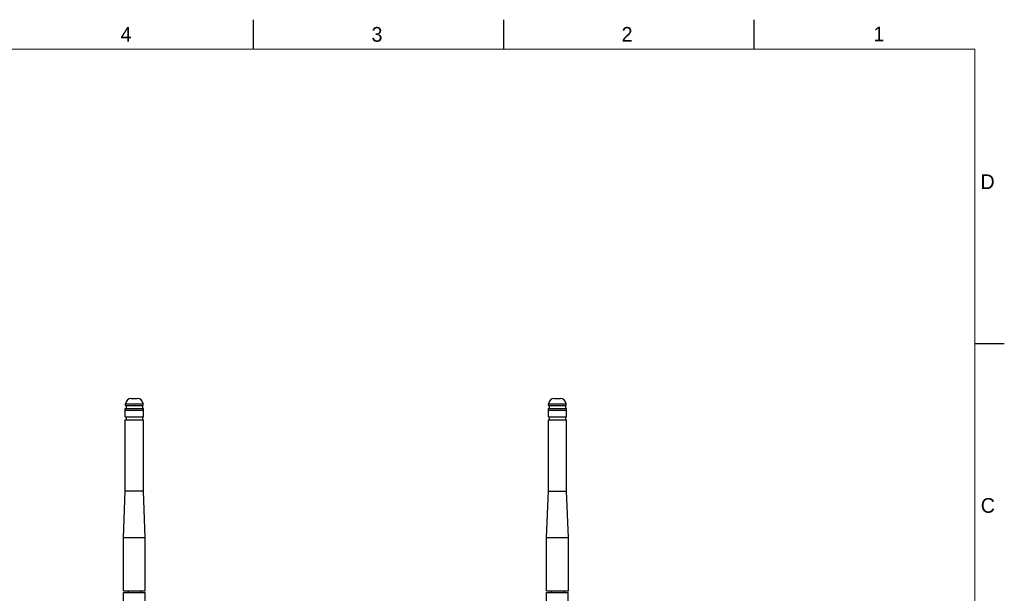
# Model space of a CAD drawing. Header units: inches. Extents: x 0 to 34, y 0 to 22.
# Tile 64 of 64: x 17.3 to 34, y 12.3 to 22. Entities that reach past the tile are written whole.
import ezdxf

# ---------------------------------------------------------------- set-up
doc = ezdxf.new("R2010")
doc.units = ezdxf.units.IN
doc.header["$LTSCALE"] = 1.87
doc.header["$MEASUREMENT"] = 0
doc.layers.get('0').update_dxf_attribs({"linetype": 'CONTINUOUS'})
doc.styles.get("Standard").update_dxf_attribs({"font": 'txt', "width": 0.8})

msp = doc.modelspace()

# ---------------------------------------------------------------- linework, layer by layer
at = {"color": 2, "linetype": 'CONTINUOUS'}
for p, q in [((21.25, 22), (21.25, 21.5)), ((25.5, 22), (25.5, 21.5)), ((29.75, 22), (29.75, 21.5)), ((33.5, 16.5), (34, 16.5))]:
    msp.add_line(p, q, dxfattribs=at)
at = {"color": 7, "linetype": 'CONTINUOUS'}
for p, q in [((19.1794, 15.5678), (19.2812, 15.5678)), ((26.3622, 15.5678), (26.464, 15.5678)), ((19.0768, 15.371), (19.077, 15.3956)), ((19.077, 15.3956), (19.3836, 15.3956)), ((19.0791, 15.4467), (19.0813, 15.4778)), ((19.0791, 15.4467), (19.3815, 15.4467)), ((19.0813, 15.4778), (19.3793, 15.4778)), ((19.0925, 15.4467), (19.0925, 15.3956)), ((19.3681, 15.4467), (19.3681, 15.3956)), ((19.3815, 15.4467), (19.3793, 15.4778)), ((19.3838, 15.371), (19.3836, 15.3956)), ((26.2595, 15.371), (26.2598, 15.3956)), ((26.2598, 15.3956), (26.5664, 15.3956)), ((26.2618, 15.4467), (26.2641, 15.4778)), ((26.2618, 15.4467), (26.5643, 15.4467)), ((26.2641, 15.4778), (26.562, 15.4778)), ((26.2753, 15.4467), (26.2753, 15.3956)), ((26.5509, 15.4467), (26.5509, 15.3956)), ((26.5643, 15.4467), (26.562, 15.4778)), ((26.5666, 15.371), (26.5664, 15.3956)), ((19.0768, 15.2578), (19.0768, 15.371)), ((19.0768, 15.371), (19.3838, 15.371)), ((19.0768, 15.2578), (19.3838, 15.2578)), ((19.0925, 15.2578), (19.0925, 15.2066)), ((19.3681, 15.2578), (19.3681, 15.2066)), ((19.3838, 15.2578), (19.3838, 15.371)), ((26.2595, 15.2578), (26.2595, 15.371)), ((26.2595, 15.371), (26.5666, 15.371)), ((26.2595, 15.2578), (26.5666, 15.2578)), ((26.2753, 15.2578), (26.2753, 15.2066)), ((26.5509, 15.2578), (26.5509, 15.2066)), ((26.5666, 15.2578), (26.5666, 15.371)), ((19.0768, 13.993), (19.0768, 15.2066)), ((19.0768, 15.2066), (19.3838, 15.2066)), ((19.3838, 13.993), (19.3838, 15.2066)), ((26.2595, 13.993), (26.2595, 15.2066)), ((26.2595, 15.2066), (26.5666, 15.2066)), ((26.5666, 13.993), (26.5666, 15.2066)), ((19.0443, 13.2056), (19.0768, 13.993)), ((19.3838, 13.993), (19.0768, 13.993)), ((19.4163, 13.2056), (19.3838, 13.993)), ((26.227, 13.2056), (26.2595, 13.993)), ((26.2595, 13.993), (26.5666, 13.993)), ((26.5991, 13.2056), (26.5666, 13.993)), ((19.0443, 12.3001), (19.0443, 13.2056)), ((19.0443, 13.2056), (19.4163, 13.2056)), ((19.4163, 12.3001), (19.4163, 13.2056)), ((26.227, 12.3001), (26.227, 13.2056)), ((26.227, 13.2056), (26.5991, 13.2056)), ((26.5991, 12.3001), (26.5991, 13.2056)), ((19.0443, 12.3001), (19.4163, 12.3001)), ((19.0453, 11.8277), (19.0453, 12.2706)), ((19.0453, 12.2706), (19.4153, 12.2706)), ((19.123, 12.3001), (19.123, 12.2706)), ((19.3376, 12.3001), (19.3376, 12.2706)), ((19.4153, 11.8277), (19.4153, 12.2706)), ((26.227, 12.3001), (26.5991, 12.3001)), ((26.228, 11.8277), (26.228, 12.2706)), ((26.228, 12.2706), (26.5981, 12.2706)), ((26.3058, 12.3001), (26.3058, 12.2706)), ((26.5203, 12.3001), (26.5203, 12.2706)), ((26.5981, 11.8277), (26.5981, 12.2706))]:
    msp.add_line(p, q, dxfattribs=at)
at = {"color": 7, "linetype": 'CONTINUOUS', "const_width": 0.02}
for points in [[(33.5, 21.5), (0.5, 21.5)], [(33.5, 0.5), (33.5, 21.5)]]:
    msp.add_lwpolyline(points, dxfattribs=at)
at = {"color": 7, "linetype": 'CONTINUOUS'}
for centre, start, end in [((19.1794, 15.4694), 90, 175.09052), ((19.2812, 15.4694), 4.90948, 90), ((26.3622, 15.4694), 90, 175.09052), ((26.464, 15.4694), 4.90948, 90)]:
    msp.add_arc(centre, 0.0984, start, end, dxfattribs=at)

# ---------------------------------------------------------------- texts
at = {"color": 2, "linetype": 'CONTINUOUS'}
for s, p in [('4', (18.9977, 21.6277)), ('3', (23.257, 21.6259)), ('2', (27.5025, 21.6262)), ('1', (31.7781, 21.6326)), ('D', (33.5947, 19.1236)), ('C', (33.6004, 13.6267))]:
    msp.add_text(s, height=0.25, dxfattribs=at).set_placement(p)

doc.saveas('drawing.dxf')
